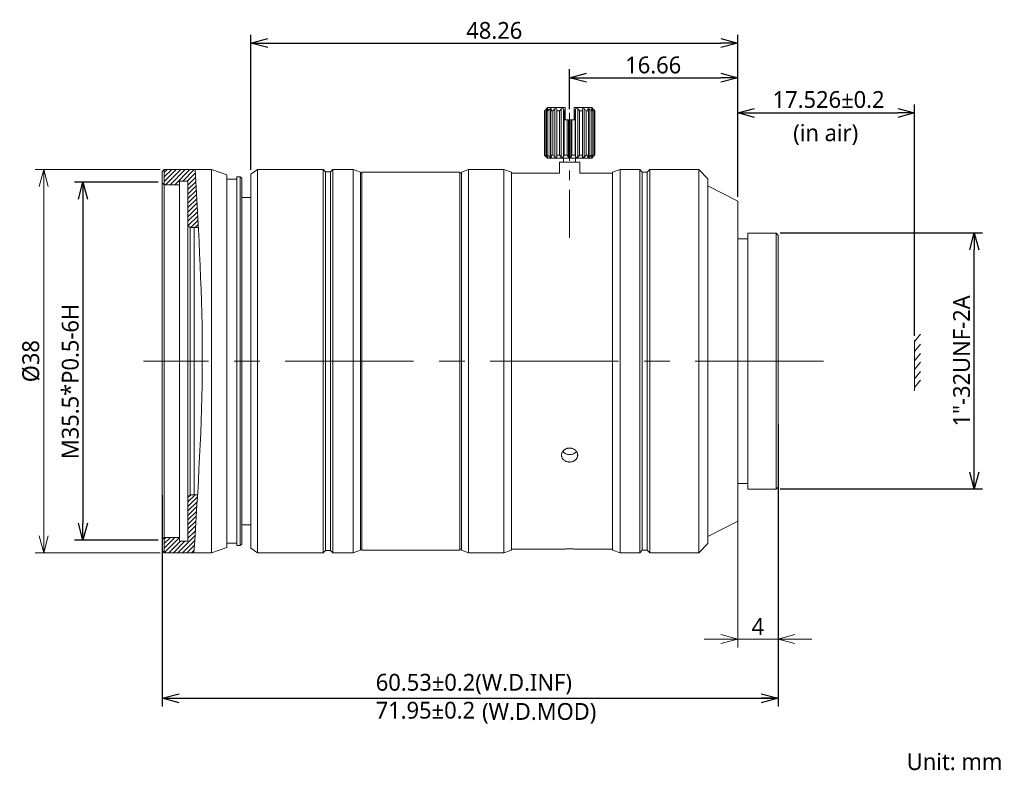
# Model space of a CAD drawing. Header units: millimetres. Extents: x 231 to 6478, y -1699 to 144.
import ezdxf

# ---------------------------------------------------------------- set-up
doc = ezdxf.new("R2010")
doc.units = ezdxf.units.MM
doc.header["$LTSCALE"] = 0.667
doc.linetypes.add('CENTER', pattern=[50.8, 31.75, -6.35, 6.35, -6.35])
doc.layers.get('0').update_dxf_attribs({"lineweight": 15})
doc.layers.add('0 @ 1', color=7, linetype='Continuous', lineweight=15)
doc.layers.add('1', color=7, linetype='Continuous', true_color=0xffffff)
doc.layers.add('4', color=7, linetype='Continuous', true_color=0xffffff)
doc.layers.add('5 标注', color=7, linetype='Continuous')
doc.styles.get("Standard").update_dxf_attribs({"font": 'Roboto-Regular.ttf'})

# ---------------------------------------------------------------- blocks, each defined once
blk = doc.blocks.new('_Open30')
at = {"color": 0, "linetype": 'ByBlock', "lineweight": -2}
for p, q in [((-1, 0.268), (0, 0)), ((0, 0), (-1, -0.268)), ((0, 0), (-1, 0))]:
    blk.add_line(p, q, dxfattribs=at)

msp = doc.modelspace()

# ---------------------------------------------------------------- linework, layer by layer
for p, q in [((6394.774, -1639.104), (6382.399, -1639.104)), ((6383.233, -1640.772), (6383.233, -1675.437)), ((6469.551, -1656.16), (6470.132, -1655.419)), ((6469.551, -1657.154), (6470.132, -1656.413)), ((6469.551, -1657.154), (6470.132, -1656.413)), ((6469.551, -1658.081), (6470.132, -1657.341)), ((6469.551, -1658.934), (6470.132, -1658.193)), ((6469.551, -1659.861), (6470.132, -1659.121)), ((6469.551, -1660.728), (6470.132, -1659.987)), ((6452.025, -1672.806), (6452.025, -1686.515)), ((6456.025, -1672.806), (6456.025, -1686.515)), ((6394.774, -1677.104), (6382.399, -1677.104)), ((6450.358, -1685.681), (6448.69, -1685.681)), ((6452.025, -1685.681), (6456.025, -1685.681)), ((6457.693, -1685.681), (6459.36, -1685.681))]:
    msp.add_line(p, q)
at = {"linetype": 'Continuous'}
for p, q in [((6469.551, -1659.433), (6469.551, -1656.008)), ((6469.551, -1657.639), (6469.551, -1661.064))]:
    msp.add_line(p, q, dxfattribs=at)
at = {"linetype": 'ByBlock', "lineweight": -2}
for p, q in [((6394.99, -1691.541), (6396.658, -1691.095)), ((6454.358, -1691.095), (6456.025, -1691.541)), ((6396.658, -1691.988), (6394.99, -1691.541)), ((6394.99, -1691.541), (6396.658, -1691.541)), ((6456.025, -1691.541), (6454.358, -1691.988)), ((6456.025, -1691.541), (6454.358, -1691.541))]:
    msp.add_line(p, q, dxfattribs=at)
at = {"ltscale": 0.667}
msp.add_open_spline([(6398.234, -1639.105), (6398.604, -1645.439), (6399.345, -1658.107), (6398.534, -1670.771), (6398.129, -1677.104)], degree=3, knots=[0, 0, 0, 0, 19.012939, 38.030169, 38.030169, 38.030169, 38.030169], dxfattribs=at)
at = {"layer": '1', "linetype": 'Continuous', "lineweight": 18}
for p, q in [((6432.926, -1633.257), (6432.876, -1633.257)), ((6432.876, -1637.657), (6432.876, -1633.257)), ((6432.926, -1633.257), (6432.926, -1637.657)), ((6433.165, -1632.957), (6433.064, -1633.058)), ((6433.065, -1633.06), (6433.065, -1633.057)), ((6433.214, -1633.257), (6433.07, -1633.257)), ((6433.07, -1637.657), (6433.07, -1633.257)), ((6433.139, -1633.06), (6433.139, -1633.164)), ((6433.165, -1632.957), (6434.915, -1632.957)), ((6433.214, -1633.257), (6433.214, -1637.657)), ((6433.431, -1633.06), (6433.431, -1637.853)), ((6433.713, -1633.257), (6433.489, -1633.257)), ((6433.489, -1637.657), (6433.489, -1633.257)), ((6433.713, -1633.257), (6433.713, -1637.657)), ((6433.912, -1633.06), (6433.912, -1637.853)), ((6434.373, -1633.257), (6434.092, -1633.257)), ((6434.092, -1637.657), (6434.092, -1633.257)), ((6434.373, -1633.257), (6434.373, -1637.657)), ((6434.536, -1633.06), (6434.536, -1637.853)), ((6434.773, -1633.06), (6434.773, -1637.853)), ((6434.915, -1633.257), (6434.819, -1633.257)), ((6434.819, -1637.657), (6434.819, -1633.257)), ((6434.915, -1633.257), (6434.915, -1634.157)), ((6437.565, -1632.957), (6435.815, -1632.957)), ((6435.815, -1634.157), (6435.815, -1633.257)), ((6435.912, -1633.257), (6435.815, -1633.257)), ((6435.912, -1633.257), (6435.912, -1637.657)), ((6435.957, -1633.06), (6435.957, -1637.853)), ((6436.195, -1633.06), (6436.195, -1637.853)), ((6436.357, -1637.657), (6436.357, -1633.257)), ((6436.639, -1633.257), (6436.357, -1633.257)), ((6436.639, -1633.257), (6436.639, -1637.657)), ((6436.818, -1633.06), (6436.818, -1637.853)), ((6437.241, -1633.257), (6437.018, -1633.257)), ((6437.018, -1637.657), (6437.018, -1633.257)), ((6437.241, -1633.257), (6437.241, -1637.657)), ((6437.3, -1633.06), (6437.3, -1637.853)), ((6437.66, -1633.257), (6437.517, -1633.257)), ((6437.517, -1637.657), (6437.517, -1633.257)), ((6437.667, -1633.058), (6437.565, -1632.957)), ((6437.591, -1633.06), (6437.591, -1633.164)), ((6437.66, -1633.257), (6437.66, -1637.657)), ((6437.665, -1633.057), (6437.665, -1633.06)), ((6437.854, -1633.257), (6437.805, -1633.257)), ((6437.805, -1637.657), (6437.805, -1633.257)), ((6437.854, -1633.257), (6437.854, -1637.657)), ((6435.131, -1634.157), (6434.915, -1634.157)), ((6435.131, -1634.157), (6435.24, -1634.157)), ((6435.131, -1634.157), (6435.131, -1637.657)), ((6435.24, -1634.157), (6435.49, -1634.157)), ((6435.24, -1634.157), (6435.24, -1637.853)), ((6435.49, -1634.157), (6435.599, -1634.157)), ((6435.49, -1634.157), (6435.49, -1637.853)), ((6435.815, -1634.157), (6435.599, -1634.157)), ((6435.599, -1637.657), (6435.599, -1634.157)), ((6432.876, -1637.657), (6432.926, -1637.657)), ((6433.07, -1637.657), (6433.214, -1637.657)), ((6433.489, -1637.657), (6433.713, -1637.657)), ((6434.092, -1637.657), (6434.373, -1637.657)), ((6434.819, -1637.657), (6435.131, -1637.657)), ((6435.599, -1637.657), (6435.912, -1637.657)), ((6436.357, -1637.657), (6436.639, -1637.657)), ((6437.018, -1637.657), (6437.241, -1637.657)), ((6437.517, -1637.657), (6437.66, -1637.657)), ((6437.805, -1637.657), (6437.854, -1637.657)), ((6433.064, -1637.855), (6433.165, -1637.957)), ((6433.065, -1637.857), (6433.065, -1637.853)), ((6433.139, -1637.749), (6433.139, -1637.853)), ((6437.565, -1637.957), (6433.165, -1637.957)), ((6434.365, -1638.357), (6436.365, -1638.357)), ((6434.365, -1638.357), (6434.365, -1639.457)), ((6434.765, -1637.957), (6434.765, -1638.357)), ((6435.965, -1638.357), (6435.965, -1637.957)), ((6436.365, -1639.457), (6436.365, -1638.357)), ((6437.565, -1637.957), (6437.667, -1637.855)), ((6437.591, -1637.749), (6437.591, -1637.853)), ((6437.665, -1637.853), (6437.665, -1637.857)), ((6414.783, -1676.854), (6414.783, -1639.354)), ((6420.731, -1639.354), (6414.783, -1639.354)), ((6424.483, -1639.354), (6420.731, -1639.354)), ((6424.483, -1676.854), (6424.483, -1639.354)), ((6424.483, -1676.854), (6414.783, -1676.854))]:
    msp.add_line(p, q, dxfattribs=at)
at = {"layer": '1', "linetype": 'Continuous', "ltscale": 0.667}
for p, q in [((6395.19, -1639.386), (6395.471, -1639.105)), ((6395.19, -1639.835), (6395.92, -1639.105)), ((6395.19, -1640.284), (6396.369, -1639.105)), ((6395.319, -1640.604), (6396.818, -1639.105)), ((6395.768, -1640.604), (6397.267, -1639.105)), ((6396.217, -1640.604), (6397.716, -1639.105)), ((6397.016, -1640.254), (6398.165, -1639.105)), ((6397.465, -1640.254), (6398.255, -1639.465)), ((6396.666, -1640.604), (6396.69, -1640.581)), ((6397.538, -1640.63), (6398.28, -1639.889)), ((6397.538, -1641.079), (6398.304, -1640.313)), ((6397.538, -1641.528), (6398.329, -1640.738)), ((6397.538, -1641.977), (6398.353, -1641.162)), ((6397.538, -1642.426), (6398.378, -1641.587)), ((6397.538, -1642.875), (6398.402, -1642.012)), ((6397.538, -1643.324), (6398.426, -1642.436)), ((6397.538, -1643.773), (6398.45, -1642.861)), ((6397.538, -1644.222), (6398.474, -1643.287)), ((6397.547, -1644.663), (6398.497, -1643.712)), ((6397.804, -1644.854), (6398.521, -1644.138)), ((6398.253, -1644.854), (6398.544, -1644.564)), ((6397.538, -1671.612), (6397.796, -1671.354)), ((6397.538, -1672.061), (6398.245, -1671.354)), ((6397.538, -1672.51), (6398.473, -1671.576)), ((6397.538, -1672.959), (6398.445, -1672.053)), ((6397.538, -1673.408), (6398.416, -1672.531)), ((6397.538, -1673.857), (6398.387, -1673.009)), ((6397.538, -1674.306), (6398.357, -1673.487)), ((6397.538, -1674.755), (6398.328, -1673.966)), ((6397.538, -1675.204), (6398.298, -1674.445)), ((6395.19, -1675.757), (6395.342, -1675.604)), ((6395.19, -1676.206), (6395.791, -1675.604)), ((6395.19, -1676.655), (6396.24, -1675.604)), ((6395.19, -1677.104), (6396.689, -1675.604)), ((6396.537, -1677.104), (6398.237, -1675.404)), ((6397.538, -1675.653), (6398.267, -1674.924)), ((6395.639, -1677.104), (6396.788, -1675.954)), ((6396.088, -1677.104), (6397.237, -1675.954)), ((6396.986, -1677.104), (6398.207, -1675.883)), ((6397.435, -1677.104), (6398.176, -1676.363)), ((6397.884, -1677.104), (6398.145, -1676.842))]:
    msp.add_line(p, q, dxfattribs=at)
at = {"layer": '1', "linetype": 'Continuous', "lineweight": 18}
for points in [[(6432.876, -1633.257), (6432.939, -1633.191), (6433.002, -1633.125), (6433.065, -1633.06)], [(6433.139, -1633.06), (6433.068, -1633.125), (6432.997, -1633.191), (6432.926, -1633.257)], [(6433.07, -1633.257), (6433.119, -1633.191), (6433.168, -1633.125), (6433.216, -1633.06)], [(6433.216, -1633.06), (6433.191, -1633.056), (6433.165, -1633.056), (6433.139, -1633.06)], [(6433.431, -1633.06), (6433.358, -1633.125), (6433.286, -1633.191), (6433.214, -1633.257)], [(6433.578, -1633.06), (6433.529, -1633.056), (6433.48, -1633.056), (6433.431, -1633.06)], [(6433.489, -1633.257), (6433.519, -1633.191), (6433.548, -1633.125), (6433.578, -1633.06)], [(6433.912, -1633.06), (6433.846, -1633.125), (6433.779, -1633.191), (6433.713, -1633.257)], [(6434.115, -1633.06), (6434.047, -1633.056), (6433.98, -1633.056), (6433.912, -1633.06)], [(6434.092, -1633.257), (6434.099, -1633.191), (6434.107, -1633.125), (6434.115, -1633.06)], [(6434.536, -1633.06), (6434.481, -1633.125), (6434.427, -1633.191), (6434.373, -1633.257)], [(6434.773, -1633.06), (6434.694, -1633.056), (6434.615, -1633.056), (6434.536, -1633.06)], [(6434.819, -1633.257), (6434.804, -1633.191), (6434.789, -1633.125), (6434.773, -1633.06)], [(6434.915, -1632.957), (6434.915, -1633.057), (6434.915, -1633.157), (6434.915, -1633.257)], [(6435.815, -1633.257), (6435.815, -1633.157), (6435.815, -1633.057), (6435.815, -1632.957)], [(6435.957, -1633.06), (6435.942, -1633.125), (6435.927, -1633.191), (6435.912, -1633.257)], [(6436.195, -1633.06), (6436.116, -1633.056), (6436.036, -1633.056), (6435.957, -1633.06)], [(6436.357, -1633.257), (6436.303, -1633.191), (6436.249, -1633.125), (6436.195, -1633.06)], [(6436.818, -1633.06), (6436.751, -1633.056), (6436.683, -1633.056), (6436.616, -1633.06)], [(6436.616, -1633.06), (6436.624, -1633.125), (6436.631, -1633.191), (6436.639, -1633.257)], [(6437.018, -1633.257), (6436.952, -1633.191), (6436.885, -1633.125), (6436.818, -1633.06)], [(6437.3, -1633.06), (6437.251, -1633.056), (6437.202, -1633.056), (6437.153, -1633.06)], [(6437.153, -1633.06), (6437.182, -1633.125), (6437.212, -1633.191), (6437.241, -1633.257)], [(6437.517, -1633.257), (6437.445, -1633.191), (6437.372, -1633.125), (6437.3, -1633.06)], [(6437.591, -1633.06), (6437.566, -1633.056), (6437.54, -1633.056), (6437.514, -1633.06)], [(6437.514, -1633.06), (6437.563, -1633.125), (6437.612, -1633.191), (6437.66, -1633.257)], [(6437.805, -1633.257), (6437.734, -1633.191), (6437.663, -1633.125), (6437.591, -1633.06)], [(6437.665, -1633.06), (6437.729, -1633.125), (6437.792, -1633.191), (6437.854, -1633.257)], [(6433.065, -1637.853), (6433.002, -1637.788), (6432.939, -1637.723), (6432.876, -1637.657)], [(6432.926, -1637.657), (6432.997, -1637.723), (6433.068, -1637.788), (6433.139, -1637.853)], [(6433.216, -1637.853), (6433.168, -1637.788), (6433.119, -1637.723), (6433.07, -1637.657)], [(6433.214, -1637.657), (6433.286, -1637.723), (6433.358, -1637.788), (6433.431, -1637.853)], [(6433.578, -1637.853), (6433.548, -1637.788), (6433.519, -1637.723), (6433.489, -1637.657)], [(6433.713, -1637.657), (6433.779, -1637.723), (6433.846, -1637.788), (6433.912, -1637.853)], [(6434.115, -1637.853), (6434.107, -1637.788), (6434.099, -1637.723), (6434.092, -1637.657)], [(6434.373, -1637.657), (6434.427, -1637.723), (6434.481, -1637.788), (6434.536, -1637.853)], [(6434.773, -1637.853), (6434.789, -1637.788), (6434.804, -1637.723), (6434.819, -1637.657)], [(6435.131, -1637.657), (6435.167, -1637.723), (6435.204, -1637.788), (6435.24, -1637.853)], [(6435.49, -1637.853), (6435.527, -1637.788), (6435.563, -1637.723), (6435.599, -1637.657)], [(6435.912, -1637.657), (6435.927, -1637.723), (6435.942, -1637.788), (6435.957, -1637.853)], [(6436.195, -1637.853), (6436.249, -1637.788), (6436.303, -1637.723), (6436.357, -1637.657)], [(6436.639, -1637.657), (6436.631, -1637.723), (6436.624, -1637.788), (6436.616, -1637.853)], [(6436.818, -1637.853), (6436.885, -1637.788), (6436.952, -1637.723), (6437.018, -1637.657)], [(6437.241, -1637.657), (6437.212, -1637.723), (6437.182, -1637.788), (6437.153, -1637.853)], [(6437.3, -1637.853), (6437.372, -1637.788), (6437.445, -1637.723), (6437.517, -1637.657)], [(6437.66, -1637.657), (6437.612, -1637.723), (6437.563, -1637.788), (6437.514, -1637.853)], [(6437.591, -1637.853), (6437.663, -1637.788), (6437.734, -1637.723), (6437.805, -1637.657)], [(6437.854, -1637.657), (6437.792, -1637.723), (6437.729, -1637.788), (6437.665, -1637.853)], [(6433.139, -1637.853), (6433.165, -1637.858), (6433.191, -1637.858), (6433.216, -1637.853)], [(6433.431, -1637.853), (6433.48, -1637.858), (6433.529, -1637.858), (6433.578, -1637.853)], [(6433.912, -1637.853), (6433.98, -1637.858), (6434.047, -1637.858), (6434.115, -1637.853)], [(6434.536, -1637.853), (6434.615, -1637.858), (6434.694, -1637.858), (6434.773, -1637.853)], [(6435.24, -1637.853), (6435.324, -1637.858), (6435.407, -1637.858), (6435.49, -1637.853)], [(6435.957, -1637.853), (6436.036, -1637.858), (6436.116, -1637.858), (6436.195, -1637.853)], [(6436.616, -1637.853), (6436.683, -1637.858), (6436.751, -1637.858), (6436.818, -1637.853)], [(6437.153, -1637.853), (6437.202, -1637.858), (6437.251, -1637.858), (6437.3, -1637.853)], [(6437.514, -1637.853), (6437.54, -1637.858), (6437.566, -1637.858), (6437.591, -1637.853)]]:
    msp.add_open_spline(points, degree=3, dxfattribs=at)
at = {"layer": '4', "linetype": 'CENTER', "lineweight": 13, "ltscale": 0.224888}
msp.add_line((6435.365, -1645.857), (6435.365, -1633.157), dxfattribs=at)
at = {"layer": '4', "linetype": 'Continuous', "lineweight": 18}
for p, q in [((6395.19, -1639.105), (6394.99, -1639.305)), ((6394.99, -1639.305), (6395.19, -1639.105)), ((6394.99, -1639.305), (6394.99, -1658.104)), ((6394.99, -1640.404), (6394.99, -1639.305)), ((6399.874, -1639.105), (6395.19, -1639.105)), ((6395.19, -1639.105), (6395.19, -1658.104)), ((6395.19, -1639.105), (6399.874, -1639.105)), ((6401.374, -1639.605), (6399.874, -1639.105)), ((6399.874, -1639.105), (6399.874, -1658.104)), ((6401.374, -1639.605), (6401.374, -1658.104)), ((6404.421, -1639.104), (6403.769, -1639.555)), ((6403.769, -1639.555), (6403.769, -1658.104)), ((6410.941, -1639.104), (6404.421, -1639.104)), ((6404.421, -1677.104), (6404.421, -1639.104)), ((6410.941, -1639.104), (6410.941, -1658.104)), ((6411.172, -1639.337), (6410.941, -1639.104)), ((6411.172, -1639.337), (6411.172, -1658.104)), ((6411.672, -1639.337), (6411.172, -1639.337)), ((6411.903, -1639.104), (6411.672, -1639.337)), ((6411.672, -1639.337), (6411.672, -1658.104)), ((6413.912, -1639.104), (6411.903, -1639.104)), ((6411.903, -1677.104), (6411.903, -1639.104)), ((6413.912, -1639.104), (6413.912, -1658.104)), ((6414.633, -1639.344), (6413.912, -1639.104)), ((6414.633, -1639.344), (6414.633, -1658.104)), ((6414.783, -1639.454), (6414.633, -1639.454)), ((6424.633, -1639.454), (6424.482, -1639.454)), ((6425.347, -1639.104), (6424.633, -1639.344)), ((6424.633, -1639.344), (6424.633, -1658.104)), ((6425.347, -1677.104), (6425.347, -1639.104)), ((6428.842, -1639.104), (6425.347, -1639.104)), ((6428.842, -1639.104), (6428.842, -1658.104)), ((6429.605, -1639.359), (6428.842, -1639.104)), ((6429.605, -1639.359), (6429.605, -1658.104)), ((6434.365, -1639.457), (6429.605, -1639.457)), ((6439.604, -1639.457), (6436.365, -1639.457)), ((6440.362, -1639.104), (6439.604, -1639.357)), ((6439.604, -1639.357), (6439.604, -1658.104)), ((6440.362, -1677.104), (6440.362, -1639.104)), ((6442.317, -1639.104), (6440.362, -1639.104)), ((6442.317, -1639.104), (6442.317, -1658.104)), ((6442.564, -1639.352), (6442.317, -1639.104)), ((6442.564, -1639.352), (6442.564, -1658.104)), ((6443.064, -1639.352), (6442.564, -1639.352)), ((6443.312, -1639.104), (6443.064, -1639.352)), ((6443.064, -1639.352), (6443.064, -1658.104)), ((6443.312, -1677.104), (6443.312, -1639.104)), ((6448.173, -1639.104), (6443.312, -1639.104)), ((6448.173, -1639.104), (6448.173, -1658.104)), ((6449.073, -1640.004), (6448.173, -1639.104)), ((6395.19, -1640.604), (6394.99, -1640.404)), ((6394.99, -1640.404), (6394.99, -1675.804)), ((6396.69, -1640.604), (6395.19, -1640.604)), ((6395.19, -1640.604), (6395.19, -1675.604)), ((6397.538, -1640.254), (6396.69, -1640.254)), ((6396.69, -1640.254), (6396.69, -1640.604)), ((6396.69, -1640.604), (6396.69, -1675.604)), ((6397.538, -1644.654), (6397.538, -1640.254)), ((6402.37, -1640.055), (6401.374, -1640.055)), ((6402.37, -1639.805), (6402.37, -1658.104)), ((6402.72, -1639.805), (6402.37, -1639.805)), ((6402.87, -1639.955), (6402.72, -1639.805)), ((6402.72, -1639.805), (6402.72, -1658.104)), ((6402.87, -1639.955), (6402.87, -1658.104)), ((6449.073, -1640.004), (6449.073, -1658.104)), ((6452.03, -1642.228), (6449.073, -1640.711)), ((6403.77, -1641.857), (6402.87, -1641.857)), ((6397.738, -1644.854), (6397.538, -1644.654)), ((6397.538, -1644.654), (6397.538, -1671.554)), ((6397.738, -1644.854), (6397.738, -1671.354)), ((6398.559, -1644.854), (6397.738, -1644.854)), ((6398.157, -1644.818), (6398.157, -1646.563)), ((6453.025, -1645.404), (6453.025, -1658.104)), ((6455.825, -1645.404), (6453.025, -1645.404)), ((6456.025, -1645.604), (6455.825, -1645.404)), ((6455.825, -1645.404), (6455.825, -1658.104)), ((6453.025, -1645.954), (6452.025, -1645.954)), ((6456.025, -1645.604), (6456.025, -1658.104)), ((6398.157, -1646.563), (6398.157, -1669.646)), ((6394.99, -1658.104), (6394.99, -1676.904)), ((6395.19, -1658.104), (6395.19, -1677.104)), ((6399.874, -1658.104), (6399.874, -1677.104)), ((6401.374, -1658.104), (6401.374, -1676.604)), ((6402.37, -1658.104), (6402.37, -1676.404)), ((6402.72, -1658.104), (6402.72, -1676.404)), ((6402.87, -1658.104), (6402.87, -1676.254)), ((6403.769, -1658.104), (6403.769, -1676.654)), ((6410.941, -1658.104), (6410.941, -1677.104)), ((6411.172, -1658.104), (6411.172, -1676.872)), ((6411.672, -1658.104), (6411.672, -1676.872)), ((6413.912, -1658.104), (6413.912, -1677.104)), ((6414.633, -1658.104), (6414.633, -1676.865)), ((6424.633, -1658.104), (6424.633, -1676.865)), ((6428.842, -1658.104), (6428.842, -1677.104)), ((6429.605, -1658.104), (6429.605, -1676.85)), ((6439.604, -1658.104), (6439.604, -1676.852)), ((6442.317, -1658.104), (6442.317, -1677.104)), ((6442.564, -1658.104), (6442.564, -1676.857)), ((6443.064, -1658.104), (6443.064, -1676.857)), ((6448.173, -1658.104), (6448.173, -1677.104)), ((6449.073, -1658.104), (6449.073, -1676.204)), ((6453.025, -1658.104), (6453.025, -1670.804)), ((6455.825, -1658.104), (6455.825, -1670.804)), ((6456.025, -1658.104), (6456.025, -1670.604)), ((6398.157, -1669.646), (6398.157, -1671.391)), ((6452.025, -1670.254), (6453.025, -1670.254)), ((6453.025, -1670.804), (6455.825, -1670.804)), ((6455.825, -1670.804), (6456.025, -1670.604)), ((6397.538, -1671.554), (6397.738, -1671.354)), ((6397.538, -1675.954), (6397.538, -1671.554)), ((6397.738, -1671.354), (6398.486, -1671.354)), ((6402.87, -1674.352), (6403.77, -1674.352)), ((6449.073, -1675.498), (6452.03, -1673.981)), ((6394.99, -1675.804), (6395.19, -1675.604)), ((6395.19, -1675.604), (6396.69, -1675.604)), ((6396.69, -1675.604), (6396.69, -1675.954)), ((6394.99, -1676.904), (6394.99, -1675.804)), ((6396.69, -1675.954), (6397.538, -1675.954)), ((6399.874, -1677.104), (6401.374, -1676.604)), ((6401.374, -1676.154), (6402.37, -1676.154)), ((6402.37, -1676.404), (6402.72, -1676.404)), ((6402.72, -1676.404), (6402.87, -1676.254)), ((6403.769, -1676.654), (6404.421, -1677.104)), ((6429.605, -1676.752), (6434.567, -1676.752)), ((6436.163, -1676.752), (6439.604, -1676.752)), ((6448.173, -1677.104), (6449.073, -1676.204)), ((6394.99, -1676.904), (6395.19, -1677.104)), ((6395.19, -1677.104), (6394.99, -1676.904)), ((6395.19, -1677.104), (6399.874, -1677.104)), ((6399.874, -1677.104), (6395.19, -1677.104)), ((6404.421, -1677.104), (6410.941, -1677.104)), ((6410.941, -1677.104), (6411.172, -1676.872)), ((6411.172, -1676.872), (6411.672, -1676.872)), ((6411.672, -1676.872), (6411.903, -1677.104)), ((6411.903, -1677.104), (6413.912, -1677.104)), ((6413.912, -1677.104), (6414.633, -1676.865)), ((6414.633, -1676.754), (6414.783, -1676.754)), ((6424.482, -1676.754), (6424.633, -1676.754)), ((6424.633, -1676.865), (6425.347, -1677.104)), ((6425.347, -1677.104), (6428.842, -1677.104)), ((6428.842, -1677.104), (6429.605, -1676.85)), ((6439.604, -1676.852), (6440.362, -1677.104)), ((6440.362, -1677.104), (6442.317, -1677.104)), ((6442.317, -1677.104), (6442.564, -1676.857)), ((6442.564, -1676.857), (6443.064, -1676.857)), ((6443.064, -1676.857), (6443.312, -1677.104)), ((6443.312, -1677.104), (6448.173, -1677.104))]:
    msp.add_line(p, q, dxfattribs=at)
at = {"layer": '4', "linetype": 'CENTER', "lineweight": 13, "ltscale": 0.5997}
msp.add_line((6460.525, -1658.104), (6393.139, -1658.104), dxfattribs=at)
at = {"layer": '4', "linetype": 'Continuous', "lineweight": 18}
for start_param, end_param in [(0.564406, 1.570795), (1.570797, 2.574143)]:
    msp.add_ellipse((6435.365, -1666.679), major_axis=(-0.8, 0), ratio=0.866025, start_param=start_param, end_param=end_param, dxfattribs=at)
for points, knots in [([(6452.025, -1673.984), (6452.025, -1673.984), (6452.025, -1673.984), (6452.025, -1673.984), (6452.025, -1673.958), (6452.025, -1673.856), (6452.025, -1673.78), (6452.025, -1673.577), (6452.025, -1673.451), (6452.025, -1673.149), (6452.025, -1672.974), (6452.025, -1672.576), (6452.025, -1672.354), (6452.025, -1671.864), (6452.025, -1671.596), (6452.025, -1671.019), (6452.025, -1670.709), (6452.025, -1670.05), (6452.025, -1669.7), (6452.025, -1668.965), (6452.025, -1668.58), (6452.025, -1667.776), (6452.025, -1667.359), (6452.025, -1666.494), (6452.025, -1666.048), (6452.025, -1665.132), (6452.025, -1664.661), (6452.025, -1663.701), (6452.025, -1663.211), (6452.025, -1662.217), (6452.025, -1661.712), (6452.025, -1660.693), (6452.025, -1660.178), (6452.025, -1659.144), (6452.025, -1658.624), (6452.025, -1657.585), (6452.025, -1657.065), (6452.025, -1656.031), (6452.025, -1655.516), (6452.025, -1654.497), (6452.025, -1653.992), (6452.025, -1652.998), (6452.025, -1652.508), (6452.025, -1651.547), (6452.025, -1651.077), (6452.025, -1650.161), (6452.025, -1649.714), (6452.025, -1648.85), (6452.025, -1648.432), (6452.025, -1647.629), (6452.025, -1647.243), (6452.025, -1646.508), (6452.025, -1646.159), (6452.025, -1645.5), (6452.025, -1645.19), (6452.025, -1644.612), (6452.025, -1644.345), (6452.025, -1643.855), (6452.025, -1643.633), (6452.025, -1643.235), (6452.025, -1643.06), (6452.025, -1642.758), (6452.025, -1642.631), (6452.025, -1642.429), (6452.025, -1642.352), (6452.025, -1642.25), (6452.025, -1642.225), (6452.025, -1642.225)], [0, 0, 0, 0, 0.000026, 0.000026, 0.031275, 0.031275, 0.062524, 0.062524, 0.093774, 0.093774, 0.125023, 0.125023, 0.156272, 0.156272, 0.187521, 0.187521, 0.21877, 0.21877, 0.25002, 0.25002, 0.281269, 0.281269, 0.312518, 0.312518, 0.343767, 0.343767, 0.375016, 0.375016, 0.406265, 0.406265, 0.437515, 0.437515, 0.468764, 0.468764, 0.500013, 0.500013, 0.531262, 0.531262, 0.562511, 0.562511, 0.593761, 0.593761, 0.62501, 0.62501, 0.656259, 0.656259, 0.687508, 0.687508, 0.718757, 0.718757, 0.750007, 0.750007, 0.781256, 0.781256, 0.812505, 0.812505, 0.843754, 0.843754, 0.875003, 0.875003, 0.906252, 0.906252, 0.937502, 0.937502, 0.968751, 0.968751, 1, 1, 1, 1]), ([(6435.533, -1668.097), (6435.482, -1668.107), (6435.43, -1668.112), (6435.352, -1668.113), (6435.326, -1668.112), (6435.273, -1668.108), (6435.247, -1668.105), (6435.17, -1668.093), (6435.12, -1668.081), (6435.059, -1668.061), (6435.047, -1668.057), (6435.023, -1668.047), (6435.011, -1668.042), (6434.976, -1668.027), (6434.953, -1668.016), (6434.887, -1667.98), (6434.846, -1667.952), (6434.799, -1667.914), (6434.79, -1667.905), (6434.772, -1667.889), (6434.746, -1667.864), (6434.706, -1667.82), (6434.679, -1667.782), (6434.66, -1667.753), (6434.653, -1667.743), (6434.642, -1667.722), (6434.636, -1667.712), (6434.61, -1667.66), (6434.594, -1667.618), (6434.578, -1667.552), (6434.573, -1667.53), (6434.569, -1667.496), (6434.568, -1667.484), (6434.566, -1667.462), (6434.566, -1667.45), (6434.565, -1667.394), (6434.569, -1667.349), (6434.581, -1667.292), (6434.583, -1667.281), (6434.589, -1667.259), (6434.593, -1667.248), (6434.603, -1667.215), (6434.612, -1667.193), (6434.641, -1667.13), (6434.664, -1667.089), (6434.707, -1667.03), (6434.723, -1667.012), (6434.755, -1666.976), (6434.79, -1666.941), (6434.828, -1666.91), (6434.868, -1666.88), (6434.889, -1666.866), (6434.954, -1666.826), (6434.999, -1666.804), (6435.071, -1666.776), (6435.096, -1666.768), (6435.146, -1666.754), (6435.171, -1666.748), (6435.248, -1666.733), (6435.3, -1666.728), (6435.365, -1666.727), (6435.379, -1666.727), (6435.405, -1666.727), (6435.444, -1666.73), (6435.509, -1666.737), (6435.56, -1666.748), (6435.597, -1666.757), (6435.61, -1666.761), (6435.635, -1666.768), (6435.647, -1666.772), (6435.709, -1666.794), (6435.755, -1666.815), (6435.821, -1666.852), (6435.842, -1666.866), (6435.873, -1666.887), (6435.883, -1666.895), (6435.903, -1666.91), (6435.912, -1666.918), (6435.959, -1666.958), (6435.993, -1666.993), (6436.03, -1667.04), (6436.038, -1667.05), (6436.052, -1667.07), (6436.058, -1667.08), (6436.077, -1667.11), (6436.089, -1667.13), (6436.12, -1667.193), (6436.136, -1667.236), (6436.15, -1667.293), (6436.152, -1667.304), (6436.157, -1667.326), (6436.162, -1667.36), (6436.166, -1667.417), (6436.165, -1667.462), (6436.161, -1667.507), (6436.157, -1667.53), (6436.143, -1667.597), (6436.129, -1667.64), (6436.1, -1667.702), (6436.089, -1667.723), (6436.065, -1667.763), (6436.052, -1667.782), (6436.009, -1667.839), (6435.977, -1667.873), (6435.931, -1667.914), (6435.922, -1667.921), (6435.903, -1667.937), (6435.873, -1667.959), (6435.821, -1667.993), (6435.777, -1668.016), (6435.743, -1668.032), (6435.731, -1668.038), (6435.708, -1668.047), (6435.696, -1668.052), (6435.635, -1668.074), (6435.585, -1668.088), (6435.533, -1668.097)], [0, 0, 0, 0, 0.03125, 0.03125, 0.046875, 0.046875, 0.0625, 0.0625, 0.09375, 0.09375, 0.101562, 0.101562, 0.109375, 0.109375, 0.125, 0.125, 0.15625, 0.15625, 0.164062, 0.164062, 0.171875, 0.1875, 0.203125, 0.203125, 0.210937, 0.210937, 0.21875, 0.21875, 0.25, 0.25, 0.265625, 0.265625, 0.273437, 0.273437, 0.28125, 0.28125, 0.3125, 0.3125, 0.320312, 0.320312, 0.328125, 0.328125, 0.34375, 0.34375, 0.375, 0.375, 0.390625, 0.390625, 0.40625, 0.421875, 0.421875, 0.4375, 0.4375, 0.46875, 0.46875, 0.484375, 0.484375, 0.5, 0.5, 0.53125, 0.53125, 0.539062, 0.539062, 0.546875, 0.5625, 0.578125, 0.578125, 0.585937, 0.585937, 0.59375, 0.59375, 0.625, 0.625, 0.640625, 0.640625, 0.648437, 0.648437, 0.65625, 0.65625, 0.6875, 0.6875, 0.695312, 0.695312, 0.703125, 0.703125, 0.71875, 0.71875, 0.75, 0.75, 0.757812, 0.757812, 0.765625, 0.78125, 0.796875, 0.796875, 0.8125, 0.8125, 0.84375, 0.84375, 0.859375, 0.859375, 0.875, 0.875, 0.90625, 0.90625, 0.914062, 0.914062, 0.921875, 0.9375, 0.953125, 0.953125, 0.960937, 0.960937, 0.96875, 0.96875, 1, 1, 1, 1]), ([(6436.165, -1676.752), (6436.165, -1676.752), (6436.161, -1676.752), (6436.15, -1676.751), (6436.147, -1676.751), (6436.141, -1676.751), (6436.138, -1676.751), (6436.127, -1676.75), (6436.119, -1676.75), (6436.09, -1676.749), (6436.066, -1676.748), (6436.023, -1676.746), (6436.008, -1676.746), (6435.975, -1676.745), (6435.941, -1676.744), (6435.903, -1676.742), (6435.863, -1676.741), (6435.842, -1676.741), (6435.777, -1676.739), (6435.731, -1676.738), (6435.66, -1676.737), (6435.635, -1676.737), (6435.585, -1676.736), (6435.559, -1676.736), (6435.483, -1676.735), (6435.431, -1676.735), (6435.365, -1676.735), (6435.352, -1676.735), (6435.326, -1676.735), (6435.286, -1676.735), (6435.222, -1676.735), (6435.171, -1676.736), (6435.133, -1676.736), (6435.121, -1676.736), (6435.096, -1676.737), (6435.083, -1676.737), (6435.022, -1676.738), (6434.976, -1676.739), (6434.91, -1676.74), (6434.889, -1676.741), (6434.858, -1676.742), (6434.848, -1676.742), (6434.828, -1676.742), (6434.818, -1676.743), (6434.771, -1676.744), (6434.737, -1676.745), (6434.7, -1676.747), (6434.693, -1676.747), (6434.679, -1676.747), (6434.672, -1676.748), (6434.653, -1676.748), (6434.642, -1676.749), (6434.611, -1676.75), (6434.594, -1676.751), (6434.581, -1676.751), (6434.578, -1676.751), (6434.574, -1676.752), (6434.568, -1676.752), (6434.566, -1676.752), (6434.565, -1676.752), (6434.565, -1676.752)], [0, 0, 0, 0, 0.057684, 0.057684, 0.073304, 0.073304, 0.088925, 0.088925, 0.120165, 0.120165, 0.182646, 0.182646, 0.213887, 0.213887, 0.245127, 0.276368, 0.276368, 0.307608, 0.307608, 0.370089, 0.370089, 0.40133, 0.40133, 0.43257, 0.43257, 0.495051, 0.495051, 0.510671, 0.510671, 0.526292, 0.557532, 0.588773, 0.588773, 0.604393, 0.604393, 0.620013, 0.620013, 0.682494, 0.682494, 0.713735, 0.713735, 0.729355, 0.729355, 0.744975, 0.744975, 0.807456, 0.807456, 0.823076, 0.823076, 0.838697, 0.838697, 0.869937, 0.869937, 0.932418, 0.932418, 0.948038, 0.948038, 0.963659, 0.994899, 1, 1, 1, 1])]:
    msp.add_open_spline(points, degree=3, knots=knots, dxfattribs=at)
at = {"layer": '5 标注'}
for p, q in [((6403.769, -1639.138), (6403.769, -1625.726)), ((6452.025, -1641.808), (6452.025, -1625.726)), ((6405.437, -1626.559), (6450.358, -1626.559)), ((6435.365, -1633.109), (6435.365, -1629.155)), ((6452.025, -1632.509), (6452.025, -1629.155)), ((6437.033, -1629.989), (6450.358, -1629.989)), ((6452.025, -1636.323), (6452.025, -1632.643)), ((6469.551, -1655.591), (6469.551, -1632.643)), ((6453.693, -1633.476), (6467.884, -1633.476)), ((6394.574, -1640.354), (6386.296, -1640.354)), ((6387.129, -1642.022), (6387.129, -1674.187)), ((6456.242, -1645.381), (6476.307, -1645.381)), ((6475.473, -1669.114), (6475.473, -1647.049)), ((6456.025, -1664.354), (6456.025, -1692.375)), ((6456.242, -1670.781), (6476.307, -1670.781)), ((6394.99, -1671.405), (6394.99, -1692.375)), ((6394.574, -1675.854), (6386.296, -1675.854)), ((6396.658, -1691.541), (6456.025, -1691.541))]:
    msp.add_line(p, q, dxfattribs=at)

# ---------------------------------------------------------------- block references
at = {"ltscale": 0.667, "xscale": 1.6675, "yscale": 1.6675, "zscale": 1.6675}
for p, rotation in [((6383.233, -1639.104), 90), ((6383.233, -1677.104), 270), ((6456.025, -1685.681), 180)]:
    msp.add_blockref('_Open30', p, dxfattribs=dict(at, rotation=rotation))
msp.add_blockref('_Open30', (6452.025, -1685.681), dxfattribs=at)
at = {"layer": '5 标注', "ltscale": 0.667, "xscale": 1.6675, "yscale": 1.6675, "zscale": 1.6675}
for p, rotation in [((6403.769, -1626.559), 180), ((6435.365, -1629.989), 180), ((6452.025, -1633.476), 180), ((6387.129, -1640.354), 90), ((6475.473, -1645.381), 90), ((6475.473, -1670.781), 270), ((6387.129, -1675.854), 270)]:
    msp.add_blockref('_Open30', p, dxfattribs=dict(at, rotation=rotation))
for p in [(6452.025, -1626.559), (6452.025, -1629.989), (6469.551, -1633.476)]:
    msp.add_blockref('_Open30', p, dxfattribs=at)

# ---------------------------------------------------------------- texts
at = {"ltscale": 0.667, "insert": (6381.982, -1658.104), "char_height": 1.6675, "attachment_point": 5, "rotation": 90}
msp.add_mtext('%%c38', dxfattribs=at)
at = {"ltscale": 0.667, "insert": (6454.025, -1684.43), "char_height": 1.667, "attachment_point": 5}
msp.add_mtext('4', dxfattribs=at)
at = {"layer": '0 @ 1', "ltscale": 0.667, "char_height": 1.6675, "attachment_point": 1}
for s, insert, width in [('(in air)', (6457.526, -1634.618), 9.66803), ('Unit: mm', (6468.781, -1696.998), 17.24396)]:
    msp.add_mtext(s, dxfattribs=dict(at, insert=insert, width=width))
at = {"layer": '5 标注', "ltscale": 0.667}
for s, p in [('60.53±0.2(W.D.INF)', (6416.152, -1690.794)), ('71.95±0.2', (6416.134, -1693.565)), ('(W.D.MOD)', (6426.686, -1693.691))]:
    msp.add_text(s, height=1.6675, dxfattribs=at).set_placement(p)
at = {"layer": '5 标注', "ltscale": 0.667, "char_height": 1.6675, "attachment_point": 5}
for s, insert in [('48.26', (6427.897, -1625.309)), ('16.66', (6443.652, -1628.738)), ('\\A1;17.526%%p0.2', (6461.037, -1632.161))]:
    msp.add_mtext(s, dxfattribs=dict(at, insert=insert))
at = {"layer": '5 标注', "ltscale": 0.667, "char_height": 1.6675, "attachment_point": 5, "rotation": 90}
for s, insert in [('1"-32UNF-2A', (6474.223, -1658.081)), ('M35.5*P0.5-6H', (6385.879, -1660.124))]:
    msp.add_mtext(s, dxfattribs=dict(at, insert=insert))

doc.saveas('drawing.dxf')
